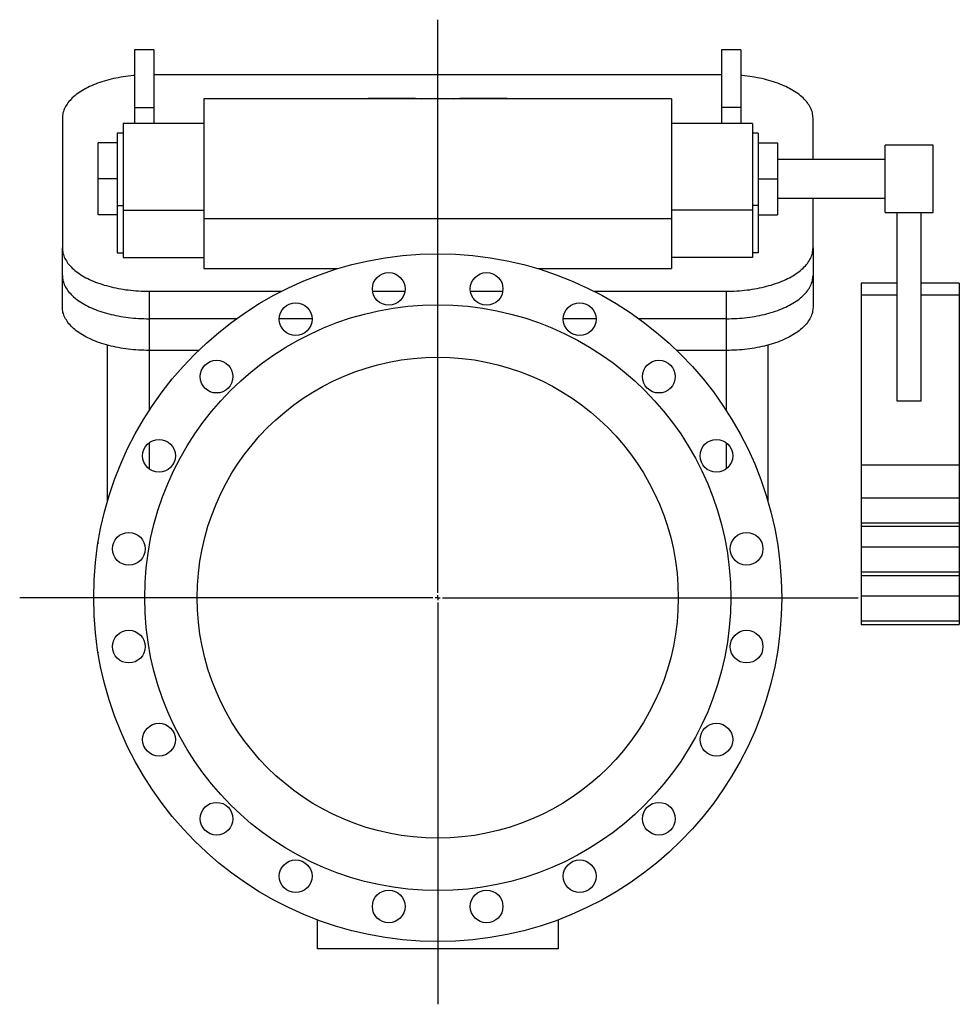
# Model space of a CAD drawing. Extents: x 234 to 2789, y 167 to 2296.
# Tile 2 of 2: x 1813 to 2789, y 1272 to 2296. Entities that reach past the tile are written whole.
import ezdxf

# ---------------------------------------------------------------- set-up
doc = ezdxf.new("R2010")
doc.units = 0
doc.layers.get('0').update_dxf_attribs({"linetype": 'CONTINUOUS'})
doc.layers.add('FORMAT', color=7, linetype='CONTINUOUS')

# ---------------------------------------------------------------- blocks, each defined once
blk = doc.blocks.new('SW_CENTERMARKSYMBOL_0')
at = {"layer": 'FORMAT', "color": 0}
for p, q in [((0, 5), (0, 600.9)), ((-5, 0), (-434.4, 0)), ((0, 0), (-2.5, 0)), ((0, 0), (0, 2.5)), ((0, 0), (0, -2.5)), ((0, 0), (2.5, 0)), ((5, 0), (437, 0)), ((0, -5), (0, -422.7))]:
    blk.add_line(p, q, dxfattribs=at)

msp = doc.modelspace()

# ---------------------------------------------------------------- linework, layer by layer
at = {"color": 7, "linetype": 'CONTINUOUS'}
for p, q in [((1952.4, 2264.5), (1932.4, 2264.5)), ((1932.4, 2264.5), (1932.4, 2204.5)), ((1952.4, 2264.5), (1952.4, 2204.5)), ((2562.4, 2264.5), (2542.4, 2264.5)), ((2542.4, 2264.5), (2542.4, 2204.5)), ((2562.4, 2264.5), (2562.4, 2204.5)), ((2542.4, 2238.6), (1952.4, 2238.6)), ((2490.4, 2213.5), (2004.4, 2213.5)), ((2004.4, 2213.5), (2004.4, 2089)), ((2175.2, 2214.4), (2175.2, 2213.5)), ((2175.2, 2214.4), (2224.3, 2214.4)), ((2224.3, 2214.4), (2224.3, 2213.5)), ((2224.3, 2214.4), (2230.8, 2213.5)), ((2264, 2213.5), (2270.5, 2214.4)), ((2270.5, 2214.4), (2270.5, 2213.5)), ((2270.5, 2214.4), (2319.6, 2214.4)), ((2319.6, 2214.4), (2319.6, 2213.5)), ((2490.4, 2213.5), (2490.4, 2089)), ((1932.4, 2204.5), (1932.4, 2187.9)), ((1932.4, 2204.5), (1952.4, 2204.5)), ((1952.4, 2204.5), (1952.4, 2187.9)), ((2542.4, 2204.5), (2542.4, 2187.9)), ((2562.4, 2204.5), (2542.4, 2204.5)), ((2562.4, 2204.5), (2562.4, 2187.9)), ((1857.4, 2193.6), (1857.4, 2058.6)), ((2637.4, 2150.5), (2637.4, 2193.6)), ((2004.4, 2187.9), (1920.4, 2187.9)), ((1920.4, 2187.9), (1920.4, 2097.9)), ((2574.4, 2187.9), (2490.4, 2187.9)), ((2574.4, 2187.9), (2574.4, 2097.9)), ((1920.4, 2177.9), (1914.4, 2177.9)), ((1914.4, 2177.9), (1914.4, 2102.9)), ((2580.4, 2177.9), (2574.4, 2177.9)), ((2580.4, 2177.9), (2580.4, 2102.9)), ((1914.4, 2168), (1894.4, 2168)), ((1894.4, 2130.5), (1894.4, 2168)), ((2580.4, 2168), (2600.4, 2168)), ((2600.4, 2168), (2600.4, 2130.5)), ((2762.4, 2165.5), (2712.4, 2165.5)), ((2712.4, 2148), (2712.4, 2165.5)), ((2762.4, 2148), (2762.4, 2165.5)), ((2712.4, 2150.5), (2600.4, 2150.5)), ((2712.4, 2095.5), (2712.4, 2148)), ((2762.4, 2095.5), (2762.4, 2148)), ((1914.4, 2130.5), (1894.4, 2130.5)), ((1894.4, 2093), (1894.4, 2130.5)), ((2580.4, 2130.5), (2600.4, 2130.5)), ((2600.4, 2130.5), (2600.4, 2093)), ((2600.4, 2110.5), (2712.4, 2110.5)), ((2637.4, 2058.6), (2637.4, 2110.5)), ((1914.4, 2102.9), (1914.4, 2053.6)), ((1914.4, 2102.9), (1920.4, 2102.9)), ((2580.4, 2102.9), (2574.4, 2102.9)), ((2580.4, 2102.9), (2580.4, 2053.6)), ((1914.4, 2093), (1894.4, 2093)), ((1920.4, 2097.9), (1920.4, 2048.6)), ((1920.4, 2097.9), (2004.4, 2097.9)), ((2004.4, 2089), (2004.4, 2037.1)), ((2490.4, 2089), (2004.4, 2089)), ((2574.4, 2097.9), (2490.4, 2097.9)), ((2490.4, 2089), (2490.4, 2037.1)), ((2574.4, 2097.9), (2574.4, 2048.6)), ((2580.4, 2093), (2600.4, 2093)), ((2712.4, 2095.5), (2762.4, 2095.5)), ((2724.9, 1899.4), (2724.9, 2095.5)), ((2749.9, 1899.4), (2749.9, 2095.5)), ((1857.4, 2030), (1857.4, 2058.6)), ((2637.4, 2058.6), (2637.4, 2030)), ((1914.4, 2053.6), (1920.4, 2053.6)), ((1920.4, 2048.6), (2004.4, 2048.6)), ((2574.4, 2048.6), (2490.4, 2048.6)), ((2580.4, 2053.6), (2574.4, 2053.6)), ((1857.4, 1997.1), (1857.4, 2030)), ((2004.4, 2037.1), (2143.5, 2037.1)), ((2351.3, 2037.1), (2490.4, 2037.1)), ((2637.4, 2030), (2637.4, 1997.1)), ((2724.9, 2021.9), (2687.4, 2021.9)), ((2687.4, 2021.9), (2687.4, 2009.4)), ((2789.4, 2021.9), (2749.9, 2021.9)), ((2789.4, 2021.9), (2789.4, 2009.4)), ((1947.4, 2013.6), (2085.2, 2013.6)), ((1947.4, 2013.6), (1947.4, 1985)), ((2179.7, 2013.6), (2213.4, 2013.6)), ((2281.4, 2013.6), (2315.1, 2013.6)), ((2409.6, 2013.6), (2547.4, 2013.6)), ((2547.4, 1985), (2547.4, 2013.6)), ((2687.4, 2009.4), (2687.4, 1832.7)), ((2724.9, 2009.4), (2687.4, 2009.4)), ((2789.4, 2009.4), (2749.9, 2009.4)), ((2789.4, 2009.4), (2789.4, 1832.7)), ((2038.3, 1985), (1947.4, 1985)), ((1947.4, 1985), (1947.4, 1952.1)), ((2116.8, 1985), (2082.8, 1985)), ((2411.9, 1985), (2377.9, 1985)), ((2547.4, 1985), (2456.4, 1985)), ((2547.4, 1952.1), (2547.4, 1985)), ((1904.4, 1795.8), (1904.4, 1957.5)), ((2590.4, 1957.5), (2590.4, 1795.8)), ((1999, 1952.1), (1947.4, 1952.1)), ((1947.4, 1952.1), (1947.4, 1889.4)), ((2547.4, 1952.1), (2495.8, 1952.1)), ((2547.4, 1889.4), (2547.4, 1952.1)), ((2749.9, 1899.4), (2724.9, 1899.4)), ((1947.4, 1856), (1947.4, 1829.1)), ((2547.4, 1829.1), (2547.4, 1856)), ((2687.4, 1832.7), (2687.4, 1798.5)), ((2789.4, 1832.7), (2687.4, 1832.7)), ((2789.4, 1832.7), (2789.4, 1798.5)), ((2687.4, 1798.5), (2687.4, 1772.5)), ((2789.4, 1798.5), (2687.4, 1798.5)), ((2789.4, 1798.5), (2789.4, 1772.5)), ((2687.4, 1772.5), (2687.4, 1769.2)), ((2789.4, 1772.5), (2687.4, 1772.5)), ((2789.4, 1772.5), (2789.4, 1769.2)), ((2687.4, 1769.2), (2789.4, 1769.2)), ((2687.4, 1769.2), (2687.4, 1747.5)), ((2789.4, 1769.2), (2789.4, 1747.5)), ((1894.5, 1752), (1894.4, 1752)), ((1894.4, 1752), (1894.4, 1751.5)), ((2600.4, 1752), (2600.3, 1752)), ((2600.4, 1752), (2600.4, 1751.5)), ((2687.4, 1747.5), (2687.4, 1721.5)), ((2789.4, 1747.5), (2687.4, 1747.5)), ((2789.4, 1747.5), (2789.4, 1721.5)), ((2687.4, 1721.5), (2687.4, 1718.2)), ((2789.4, 1721.5), (2687.4, 1721.5)), ((2789.4, 1721.5), (2789.4, 1718.2)), ((2687.4, 1718.2), (2789.4, 1718.2)), ((2687.4, 1718.2), (2687.4, 1696.5)), ((2789.4, 1718.2), (2789.4, 1696.5)), ((2687.4, 1696.5), (2687.4, 1670.5)), ((2789.4, 1696.5), (2687.4, 1696.5)), ((2789.4, 1696.5), (2789.4, 1670.5)), ((2687.4, 1670.5), (2687.4, 1667.2)), ((2789.4, 1670.5), (2687.4, 1670.5)), ((2789.4, 1670.5), (2789.4, 1667.2)), ((2687.4, 1667.2), (2789.4, 1667.2)), ((1894.4, 1638.4), (1894.4, 1638)), ((1894.4, 1638), (1894.5, 1638)), ((2600.3, 1638), (2600.4, 1638)), ((2600.4, 1638.4), (2600.4, 1638)), ((2122.4, 1330), (2122.4, 1360)), ((2372.4, 1360), (2372.4, 1330)), ((2372.4, 1330), (2122.4, 1330))]:
    msp.add_line(p, q, dxfattribs=at)
for points in [[(1932.4, 2237.9), (1931.2, 2237.8), (1928.5, 2237.6), (1925.8, 2237.3), (1923.2, 2236.9), (1920.6, 2236.5), (1918, 2236.1), (1915.5, 2235.6), (1912.9, 2235.1), (1910.5, 2234.6), (1908, 2234), (1905.6, 2233.4), (1903.2, 2232.8), (1900.8, 2232.1), (1898.5, 2231.3), (1896.3, 2230.6), (1894, 2229.8), (1891.9, 2229), (1889.8, 2228.1), (1887.7, 2227.2), (1885.7, 2226.3), (1883.7, 2225.4), (1881.9, 2224.4), (1880, 2223.4), (1878.3, 2222.4), (1876.5, 2221.3), (1874.9, 2220.2), (1873.3, 2219.1), (1871.8, 2218), (1870.4, 2216.8), (1869, 2215.7), (1867.7, 2214.5), (1866.5, 2213.3), (1865.3, 2212), (1864.2, 2210.8), (1863.2, 2209.5), (1862.3, 2208.2), (1861.5, 2206.9), (1860.7, 2205.6), (1860, 2204.3), (1859.4, 2203), (1858.9, 2201.7), (1858.4, 2200.3), (1858, 2199), (1857.8, 2197.6), (1857.6, 2196.3), (1857.4, 2194.9), (1857.4, 2193.6)], [(2637.4, 2193.6), (2637.3, 2194.9), (2637.2, 2196.3), (2637, 2197.6), (2636.7, 2199), (2636.4, 2200.3), (2635.9, 2201.7), (2635.4, 2203), (2634.8, 2204.3), (2634.1, 2205.6), (2633.3, 2206.9), (2632.5, 2208.2), (2631.5, 2209.5), (2630.5, 2210.8), (2629.5, 2212), (2628.3, 2213.3), (2627.1, 2214.5), (2625.8, 2215.7), (2624.4, 2216.8), (2623, 2218), (2621.5, 2219.1), (2619.9, 2220.2), (2618.2, 2221.3), (2616.5, 2222.4), (2614.8, 2223.4), (2612.9, 2224.4), (2611, 2225.4), (2609.1, 2226.3), (2607.1, 2227.2), (2605, 2228.1), (2602.9, 2229), (2600.7, 2229.8), (2598.5, 2230.6), (2596.3, 2231.3), (2593.9, 2232.1), (2591.6, 2232.8), (2589.2, 2233.4), (2586.8, 2234), (2584.3, 2234.6), (2581.8, 2235.1), (2579.3, 2235.6), (2576.7, 2236.1), (2574.2, 2236.5), (2571.6, 2236.9), (2568.9, 2237.3), (2566.3, 2237.6), (2563.6, 2237.8), (2562.4, 2237.9)], [(1857.4, 2058.6), (1857.4, 2057.2), (1857.6, 2055.8), (1857.8, 2054.5), (1858, 2053.1), (1858.4, 2051.8), (1858.9, 2050.4), (1859.4, 2049.1), (1860, 2047.8), (1860.7, 2046.5), (1861.5, 2045.2), (1862.3, 2043.9), (1863.2, 2042.6), (1864.2, 2041.3), (1865.3, 2040.1), (1866.5, 2038.9), (1867.7, 2037.6), (1869, 2036.5), (1870.4, 2035.3), (1871.8, 2034.1), (1873.3, 2033), (1874.9, 2031.9), (1876.5, 2030.8), (1878.3, 2029.7), (1880, 2028.7), (1881.9, 2027.7), (1883.7, 2026.7), (1885.7, 2025.8), (1887.7, 2024.9), (1889.8, 2024), (1891.9, 2023.1), (1894, 2022.3), (1896.3, 2021.5), (1898.5, 2020.8), (1900.8, 2020), (1903.2, 2019.4), (1905.6, 2018.7), (1908, 2018.1), (1910.5, 2017.5), (1912.9, 2017), (1915.5, 2016.5), (1918, 2016), (1920.6, 2015.6), (1923.2, 2015.2), (1925.8, 2014.9), (1928.5, 2014.6), (1931.2, 2014.3), (1933.8, 2014.1), (1936.5, 2013.9), (1939.2, 2013.7), (1942, 2013.6), (1944.7, 2013.6), (1947.4, 2013.6)], [(2547.4, 2013.6), (2550.1, 2013.6), (2552.8, 2013.6), (2555.5, 2013.7), (2558.2, 2013.9), (2560.9, 2014.1), (2563.6, 2014.3), (2566.3, 2014.6), (2568.9, 2014.9), (2571.6, 2015.2), (2574.2, 2015.6), (2576.7, 2016), (2579.3, 2016.5), (2581.8, 2017), (2584.3, 2017.5), (2586.8, 2018.1), (2589.2, 2018.7), (2591.6, 2019.4), (2593.9, 2020), (2596.3, 2020.8), (2598.5, 2021.5), (2600.7, 2022.3), (2602.9, 2023.1), (2605, 2024), (2607.1, 2024.9), (2609.1, 2025.8), (2611, 2026.7), (2612.9, 2027.7), (2614.8, 2028.7), (2616.5, 2029.7), (2618.2, 2030.8), (2619.9, 2031.9), (2621.5, 2033), (2623, 2034.1), (2624.4, 2035.3), (2625.8, 2036.5), (2627.1, 2037.6), (2628.3, 2038.9), (2629.5, 2040.1), (2630.5, 2041.3), (2631.5, 2042.6), (2632.5, 2043.9), (2633.3, 2045.2), (2634.1, 2046.5), (2634.8, 2047.8), (2635.4, 2049.1), (2635.9, 2050.4), (2636.4, 2051.8), (2636.7, 2053.1), (2637, 2054.5), (2637.2, 2055.8), (2637.3, 2057.2), (2637.4, 2058.6)], [(1857.4, 2030), (1857.4, 2028.6), (1857.6, 2027.3), (1857.8, 2025.9), (1858, 2024.6), (1858.4, 2023.2), (1858.9, 2021.9), (1859.4, 2020.5), (1860, 2019.2), (1860.7, 2017.9), (1861.5, 2016.6), (1862.3, 2015.3), (1863.2, 2014), (1864.2, 2012.8), (1865.3, 2011.5), (1866.5, 2010.3), (1867.7, 2009.1), (1869, 2007.9), (1870.4, 2006.7), (1871.8, 2005.5), (1873.3, 2004.4), (1874.9, 2003.3), (1876.5, 2002.2), (1878.3, 2001.2), (1880, 2000.1), (1881.9, 1999.1), (1883.7, 1998.2), (1885.7, 1997.2), (1887.7, 1996.3), (1889.8, 1995.4), (1891.9, 1994.6), (1894, 1993.7), (1896.3, 1992.9), (1898.5, 1992.2), (1900.8, 1991.5), (1903.2, 1990.8), (1905.6, 1990.1), (1908, 1989.5), (1910.5, 1988.9), (1912.9, 1988.4), (1915.5, 1987.9), (1918, 1987.4), (1920.6, 1987), (1923.2, 1986.6), (1925.8, 1986.3), (1928.5, 1986), (1931.2, 1985.7), (1933.8, 1985.5), (1936.5, 1985.3), (1939.2, 1985.2), (1942, 1985.1), (1944.7, 1985), (1947.4, 1985)], [(2547.4, 1985), (2550.1, 1985), (2552.8, 1985.1), (2555.5, 1985.2), (2558.2, 1985.3), (2560.9, 1985.5), (2563.6, 1985.7), (2566.3, 1986), (2568.9, 1986.3), (2571.6, 1986.6), (2574.2, 1987), (2576.7, 1987.4), (2579.3, 1987.9), (2581.8, 1988.4), (2584.3, 1988.9), (2586.8, 1989.5), (2589.2, 1990.1), (2591.6, 1990.8), (2593.9, 1991.5), (2596.3, 1992.2), (2598.5, 1992.9), (2600.7, 1993.7), (2602.9, 1994.6), (2605, 1995.4), (2607.1, 1996.3), (2609.1, 1997.2), (2611, 1998.2), (2612.9, 1999.1), (2614.8, 2000.1), (2616.5, 2001.2), (2618.2, 2002.2), (2619.9, 2003.3), (2621.5, 2004.4), (2623, 2005.5), (2624.4, 2006.7), (2625.8, 2007.9), (2627.1, 2009.1), (2628.3, 2010.3), (2629.5, 2011.5), (2630.5, 2012.8), (2631.5, 2014), (2632.5, 2015.3), (2633.3, 2016.6), (2634.1, 2017.9), (2634.8, 2019.2), (2635.4, 2020.5), (2635.9, 2021.9), (2636.4, 2023.2), (2636.7, 2024.6), (2637, 2025.9), (2637.2, 2027.3), (2637.3, 2028.6), (2637.4, 2030)], [(1947.4, 1952.1), (1944.7, 1952.1), (1942, 1952.2), (1939.2, 1952.3), (1936.5, 1952.4), (1933.8, 1952.6), (1931.2, 1952.8), (1928.5, 1953.1), (1925.8, 1953.4), (1923.2, 1953.7), (1920.6, 1954.1), (1918, 1954.5), (1915.5, 1955), (1912.9, 1955.5), (1910.5, 1956), (1908, 1956.6), (1905.6, 1957.2), (1903.2, 1957.9), (1900.8, 1958.6), (1898.5, 1959.3), (1896.3, 1960), (1894, 1960.8), (1891.9, 1961.6), (1889.8, 1962.5), (1887.7, 1963.4), (1885.7, 1964.3), (1883.7, 1965.3), (1881.9, 1966.2), (1880, 1967.2), (1878.3, 1968.3), (1876.5, 1969.3), (1874.9, 1970.4), (1873.3, 1971.5), (1871.8, 1972.6), (1870.4, 1973.8), (1869, 1975), (1867.7, 1976.2), (1866.5, 1977.4), (1865.3, 1978.6), (1864.2, 1979.8), (1863.2, 1981.1), (1862.3, 1982.4), (1861.5, 1983.7), (1860.7, 1985), (1860, 1986.3), (1859.4, 1987.6), (1858.9, 1989), (1858.4, 1990.3), (1858, 1991.6), (1857.8, 1993), (1857.6, 1994.4), (1857.4, 1995.7), (1857.4, 1997.1)], [(2637.4, 1997.1), (2637.3, 1995.7), (2637.2, 1994.4), (2637, 1993), (2636.7, 1991.6), (2636.4, 1990.3), (2635.9, 1989), (2635.4, 1987.6), (2634.8, 1986.3), (2634.1, 1985), (2633.3, 1983.7), (2632.5, 1982.4), (2631.5, 1981.1), (2630.5, 1979.8), (2629.5, 1978.6), (2628.3, 1977.4), (2627.1, 1976.2), (2625.8, 1975), (2624.4, 1973.8), (2623, 1972.6), (2621.5, 1971.5), (2619.9, 1970.4), (2618.2, 1969.3), (2616.5, 1968.3), (2614.8, 1967.2), (2612.9, 1966.2), (2611, 1965.3), (2609.1, 1964.3), (2607.1, 1963.4), (2605, 1962.5), (2602.9, 1961.6), (2600.7, 1960.8), (2598.5, 1960), (2596.3, 1959.3), (2593.9, 1958.6), (2591.6, 1957.9), (2589.2, 1957.2), (2586.8, 1956.6), (2584.3, 1956), (2581.8, 1955.5), (2579.3, 1955), (2576.7, 1954.5), (2574.2, 1954.1), (2571.6, 1953.7), (2568.9, 1953.4), (2566.3, 1953.1), (2563.6, 1952.8), (2560.9, 1952.6), (2558.2, 1952.4), (2555.5, 1952.3), (2552.8, 1952.2), (2550.1, 1952.1), (2547.4, 1952.1)]]:
    msp.add_lwpolyline(points, dxfattribs=at)
for centre, radius in [((2247.4, 1695), 357.5), ((2196.5, 2016), 17), ((2298.2, 2016), 17), ((2247.4, 1695), 304.5), ((2099.8, 1984.6), 17), ((2394.9, 1984.6), 17), ((2247.4, 1695), 250), ((2017.6, 1924.8), 17), ((2477.2, 1924.8), 17), ((1957.8, 1842.5), 17), ((2537, 1842.5), 17), ((1926.4, 1745.8), 17), ((2568.4, 1745.8), 17), ((1926.4, 1644.1), 17), ((2568.4, 1644.1), 17), ((1957.8, 1547.4), 17), ((2537, 1547.4), 17), ((2017.6, 1465.2), 17), ((2477.2, 1465.2), 17), ((2099.8, 1405.4), 17), ((2394.9, 1405.4), 17), ((2196.5, 1374), 17), ((2298.2, 1374), 17)]:
    msp.add_circle(centre, radius, dxfattribs=at)

# ---------------------------------------------------------------- block references
at = {"layer": 'FORMAT'}
msp.add_blockref('SW_CENTERMARKSYMBOL_0', (2247.4, 1695), dxfattribs=at)

doc.saveas('drawing.dxf')
